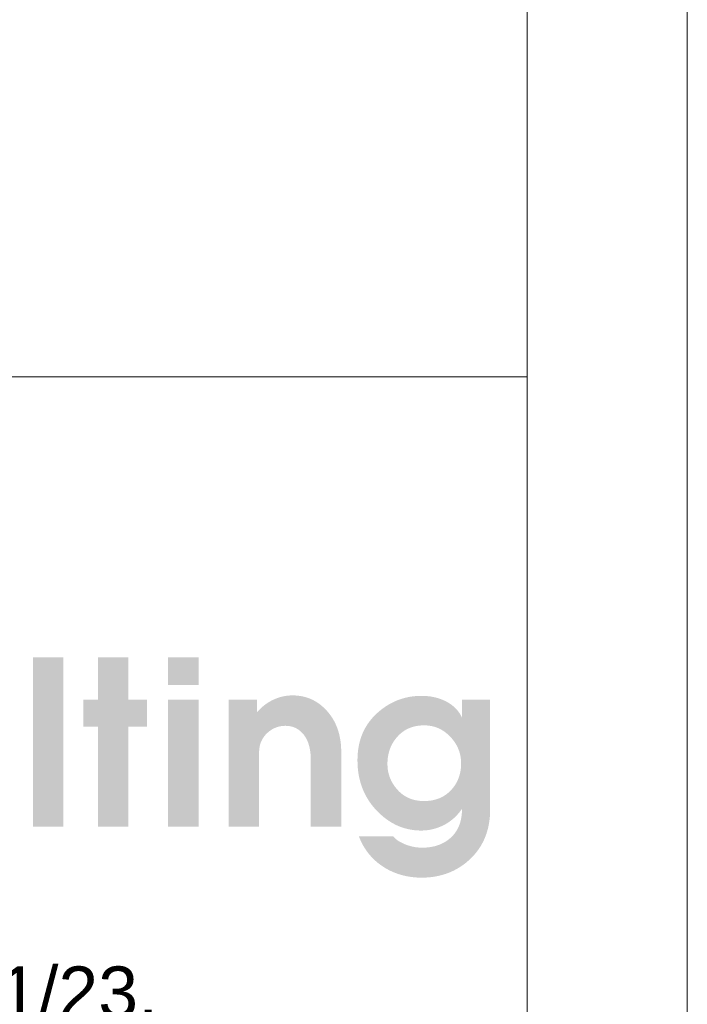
# Model space of a CAD drawing. Header units: millimetres. Extents: x 8949 to 18258, y -1077 to 30686.
# Tile 79 of 89: x 17933 to 18141, y 25248 to 25556. Entities that reach past the tile are written whole.
import ezdxf

# ---------------------------------------------------------------- set-up
doc = ezdxf.new("R2010")
doc.units = ezdxf.units.MM
for name, color, linetype, lineweight in [('0A_OCIEPLENIE', 30, 'Continuous', 9), ('0A_TABELKA', 7, 'Continuous', 0), ('0Z_OPISY', 7, 'Continuous', 9)]:
    doc.layers.add(name, color=color, linetype=linetype, lineweight=lineweight)
doc.styles.add('Arial', font='arial.ttf')

# ---------------------------------------------------------------- blocks, each defined once
blk = doc.blocks.new('G$C46E6ED60')
at = {"true_color": 0x142354}
for points in [[(822.7, 88.67), (840.32, 88.67), (840.32, -9.36), (822.7, -9.36)], [(860.33, 64.16), (860.33, 88.67), (877.95, 88.67), (877.95, 64.16), (888.81, 64.16), (888.81, 48.66), (877.95, 48.66), (877.95, -9.36), (860.33, -9.36), (860.33, 48.66), (851.84, 48.66), (851.84, 64.16)], [(936.1, 64.16), (952.39, 64.16), (952.39, 56.88), (952.76, 57.28), (953.13, 57.68), (953.5, 58.06), (953.88, 58.44), (954.25, 58.81), (954.64, 59.17), (955.02, 59.53), (955.41, 59.87), (955.8, 60.21), (956.2, 60.53), (956.59, 60.85), (957, 61.16), (957.4, 61.47), (957.81, 61.76), (958.22, 62.04), (958.63, 62.32), (959.05, 62.59), (959.47, 62.85), (959.89, 63.1), (960.32, 63.34), (960.75, 63.58), (961.19, 63.8), (961.62, 64.02), (962.06, 64.23), (962.5, 64.43), (962.95, 64.62), (963.39, 64.8), (963.84, 64.98), (964.29, 65.14), (964.73, 65.3), (965.18, 65.45), (965.64, 65.59), (966.09, 65.72), (966.54, 65.85), (967, 65.96), (967.46, 66.07), (967.92, 66.17), (968.38, 66.25), (968.84, 66.33), (969.3, 66.41), (969.77, 66.47), (970.23, 66.53), (970.7, 66.57), (971.17, 66.61), (971.64, 66.64), (972.11, 66.66), (972.58, 66.67), (973.06, 66.68), (974.02, 66.66), (974.98, 66.62), (975.91, 66.54), (976.84, 66.44), (977.75, 66.3), (978.65, 66.14), (979.54, 65.95), (980.41, 65.72), (981.28, 65.47), (982.12, 65.18), (982.96, 64.87), (983.78, 64.52), (984.59, 64.15), (985.39, 63.75), (986.18, 63.31), (986.95, 62.85), (987.71, 62.36), (988.45, 61.83), (989.19, 61.28), (989.91, 60.7), (990.61, 60.08), (991.31, 59.44), (991.99, 58.77), (992.66, 58.06), (993.36, 57.28), (994.04, 56.48), (994.68, 55.66), (995.29, 54.82), (995.87, 53.95), (996.43, 53.07), (996.95, 52.17), (997.44, 51.25), (997.9, 50.31), (998.34, 49.35), (998.74, 48.37), (999.11, 47.37), (999.46, 46.35), (999.77, 45.31), (1000.06, 44.25), (1000.31, 43.17), (1000.53, 42.07), (1000.73, 40.95), (1000.89, 39.82), (1001.03, 38.66), (1001.13, 37.48), (1001.21, 36.28), (1001.25, 35.06), (1001.27, 33.83), (1001.27, -9.36), (983.65, -9.36), (983.65, 29.19), (983.64, 30.01), (983.61, 30.82), (983.58, 31.6), (983.52, 32.38), (983.45, 33.13), (983.36, 33.87), (983.26, 34.59), (983.15, 35.3), (983.01, 35.99), (982.86, 36.67), (982.7, 37.32), (982.52, 37.97), (982.33, 38.59), (982.12, 39.2), (981.89, 39.8), (981.65, 40.38), (981.39, 40.94), (981.12, 41.48), (980.83, 42.01), (980.52, 42.53), (980.2, 43.03), (979.87, 43.51), (979.52, 43.97), (979.15, 44.42), (978.82, 44.8), (978.47, 45.16), (978.12, 45.51), (977.76, 45.84), (977.4, 46.15), (977.02, 46.45), (976.64, 46.73), (976.25, 47), (975.85, 47.25), (975.45, 47.48), (975.03, 47.7), (974.61, 47.9), (974.18, 48.08), (973.75, 48.25), (973.3, 48.41), (972.85, 48.54), (972.39, 48.66), (971.92, 48.77), (971.45, 48.86), (970.96, 48.93), (970.47, 48.99), (969.97, 49.03), (969.46, 49.05), (968.95, 49.06), (968.44, 49.05), (967.94, 49.03), (967.45, 48.99), (966.96, 48.94), (966.48, 48.87), (966, 48.79), (965.53, 48.69), (965.06, 48.58), (964.59, 48.45), (964.14, 48.31), (963.68, 48.15), (963.24, 47.98), (962.79, 47.8), (962.36, 47.59), (961.93, 47.38), (961.5, 47.15), (961.08, 46.9), (960.66, 46.64), (960.25, 46.36), (959.85, 46.07), (959.45, 45.76), (959.06, 45.44), (958.67, 45.11), (958.28, 44.75), (957.91, 44.39), (957.55, 44.02), (957.21, 43.64), (956.89, 43.25), (956.58, 42.85), (956.28, 42.44), (956.01, 42.02), (955.74, 41.6), (955.5, 41.16), (955.27, 40.72), (955.05, 40.27), (954.86, 39.8), (954.67, 39.33), (954.51, 38.85), (954.35, 38.37), (954.22, 37.87), (954.1, 37.36), (954, 36.85), (953.91, 36.32), (953.84, 35.79), (953.78, 35.25), (953.74, 34.7), (953.72, 34.14), (953.71, 33.57), (953.71, -9.36), (936.1, -9.36)]]:
    blk.add_hatch(color=179, dxfattribs=at).paths.add_polyline_path(points)
h = blk.add_hatch(color=179, dxfattribs=at)
h.paths.add_polyline_path([(900.99, 64.16), (918.61, 64.16), (918.61, -9.36), (900.99, -9.36)])
h.paths.add_polyline_path([(900.99, 88.67), (918.61, 88.67), (918.61, 72.64), (900.99, 72.64)])
h = blk.add_hatch(color=179, dxfattribs=at)
h.paths.add_polyline_path([(1049.22, 5.48), (1050.06, 5.49), (1050.87, 5.53), (1051.68, 5.59), (1052.47, 5.67), (1053.24, 5.77), (1054, 5.9), (1054.75, 6.06), (1055.48, 6.23), (1056.2, 6.43), (1056.9, 6.66), (1057.59, 6.9), (1058.26, 7.17), (1058.92, 7.47), (1059.57, 7.79), (1060.2, 8.13), (1060.82, 8.49), (1061.42, 8.88), (1062.01, 9.29), (1062.59, 9.73), (1063.15, 10.18), (1063.7, 10.67), (1064.23, 11.17), (1064.74, 11.7), (1065.25, 12.25), (1065.69, 12.77), (1066.12, 13.29), (1066.52, 13.83), (1066.91, 14.37), (1067.28, 14.92), (1067.62, 15.48), (1067.95, 16.06), (1068.27, 16.64), (1068.56, 17.23), (1068.83, 17.83), (1069.09, 18.44), (1069.32, 19.06), (1069.54, 19.69), (1069.74, 20.33), (1069.91, 20.98), (1070.07, 21.64), (1070.22, 22.31), (1070.34, 22.99), (1070.44, 23.68), (1070.53, 24.38), (1070.59, 25.08), (1070.64, 25.8), (1070.67, 26.53), (1070.68, 27.26), (1070.67, 28), (1070.63, 28.73), (1070.58, 29.46), (1070.5, 30.17), (1070.4, 30.88), (1070.28, 31.58), (1070.14, 32.26), (1069.98, 32.95), (1069.79, 33.62), (1069.59, 34.29), (1069.36, 34.94), (1069.11, 35.59), (1068.83, 36.23), (1068.54, 36.87), (1068.22, 37.49), (1067.88, 38.11), (1067.52, 38.72), (1067.14, 39.32), (1066.74, 39.91), (1066.31, 40.49), (1065.87, 41.07), (1065.4, 41.64), (1064.91, 42.2), (1064.39, 42.75), (1063.86, 43.28), (1063.33, 43.8), (1062.78, 44.29), (1062.22, 44.76), (1061.66, 45.2), (1061.08, 45.63), (1060.5, 46.03), (1059.91, 46.4), (1059.31, 46.76), (1058.7, 47.09), (1058.08, 47.4), (1057.45, 47.68), (1056.82, 47.95), (1056.17, 48.19), (1055.52, 48.4), (1054.85, 48.6), (1054.18, 48.77), (1053.5, 48.92), (1052.81, 49.04), (1052.11, 49.15), (1051.4, 49.22), (1050.69, 49.28), (1049.96, 49.32), (1049.22, 49.33), (1048.41, 49.32), (1047.62, 49.28), (1046.83, 49.22), (1046.06, 49.14), (1045.3, 49.03), (1044.56, 48.9), (1043.83, 48.74), (1043.11, 48.56), (1042.41, 48.36), (1041.72, 48.13), (1041.04, 47.88), (1040.38, 47.6), (1039.73, 47.3), (1039.09, 46.98), (1038.47, 46.63), (1037.86, 46.26), (1037.26, 45.86), (1036.68, 45.44), (1036.11, 45), (1035.55, 44.53), (1035.01, 44.04), (1034.48, 43.52), (1033.97, 42.98), (1033.46, 42.42), (1033.02, 41.88), (1032.59, 41.33), (1032.19, 40.78), (1031.8, 40.22), (1031.43, 39.64), (1031.08, 39.06), (1030.75, 38.47), (1030.44, 37.87), (1030.15, 37.26), (1029.87, 36.64), (1029.62, 36.01), (1029.38, 35.37), (1029.17, 34.73), (1028.97, 34.07), (1028.79, 33.41), (1028.63, 32.73), (1028.49, 32.05), (1028.36, 31.35), (1028.26, 30.65), (1028.18, 29.94), (1028.11, 29.22), (1028.06, 28.49), (1028.04, 27.75), (1028.03, 27), (1028.04, 26.29), (1028.07, 25.58), (1028.12, 24.88), (1028.19, 24.18), (1028.28, 23.5), (1028.39, 22.82), (1028.53, 22.15), (1028.68, 21.49), (1028.85, 20.83), (1029.05, 20.18), (1029.26, 19.54), (1029.5, 18.91), (1029.75, 18.29), (1030.03, 17.67), (1030.33, 17.06), (1030.64, 16.46), (1030.98, 15.87), (1031.34, 15.28), (1031.72, 14.7), (1032.12, 14.13), (1032.54, 13.57), (1032.98, 13.01), (1033.44, 12.46), (1033.92, 11.92), (1034.41, 11.4), (1034.92, 10.89), (1035.44, 10.41), (1035.98, 9.95), (1036.52, 9.52), (1037.08, 9.1), (1037.65, 8.71), (1038.24, 8.34), (1038.83, 8), (1039.44, 7.67), (1040.06, 7.37), (1040.69, 7.09), (1041.33, 6.83), (1041.99, 6.6), (1042.66, 6.39), (1043.34, 6.2), (1044.03, 6.03), (1044.74, 5.88), (1045.46, 5.76), (1046.18, 5.66), (1046.93, 5.58), (1047.68, 5.53), (1048.45, 5.49)], is_closed=False)
h.paths.add_polyline_path([(1010.67, 29.12), (1010.69, 30.57), (1010.75, 32), (1010.86, 33.4), (1011.01, 34.77), (1011.2, 36.12), (1011.43, 37.45), (1011.7, 38.75), (1012.02, 40.02), (1012.38, 41.28), (1012.78, 42.5), (1013.23, 43.71), (1013.72, 44.89), (1014.25, 46.04), (1014.82, 47.17), (1015.43, 48.28), (1016.09, 49.36), (1016.79, 50.41), (1017.53, 51.44), (1018.31, 52.45), (1019.13, 53.44), (1020, 54.39), (1020.91, 55.33), (1021.86, 56.24), (1022.86, 57.12), (1023.76, 57.88), (1024.67, 58.61), (1025.6, 59.3), (1026.53, 59.96), (1027.48, 60.59), (1028.44, 61.19), (1029.41, 61.75), (1030.4, 62.29), (1031.39, 62.79), (1032.4, 63.25), (1033.42, 63.69), (1034.45, 64.09), (1035.49, 64.46), (1036.55, 64.8), (1037.62, 65.11), (1038.7, 65.38), (1039.79, 65.63), (1040.89, 65.84), (1042.01, 66.01), (1043.13, 66.16), (1044.27, 66.27), (1045.43, 66.35), (1046.59, 66.4), (1047.77, 66.42), (1048.43, 66.41), (1049.08, 66.39), (1049.73, 66.37), (1050.37, 66.33), (1051.01, 66.28), (1051.64, 66.21), (1052.26, 66.14), (1052.88, 66.06), (1053.49, 65.96), (1054.1, 65.85), (1054.7, 65.73), (1055.3, 65.6), (1055.89, 65.46), (1056.48, 65.31), (1057.05, 65.15), (1057.63, 64.97), (1058.19, 64.79), (1058.76, 64.59), (1059.31, 64.38), (1059.86, 64.16), (1060.41, 63.93), (1060.94, 63.69), (1061.48, 63.43), (1062, 63.17), (1062.52, 62.89), (1063.03, 62.61), (1063.52, 62.31), (1064.01, 62.01), (1064.48, 61.69), (1064.94, 61.37), (1065.39, 61.03), (1065.82, 60.69), (1066.25, 60.33), (1066.66, 59.97), (1067.06, 59.6), (1067.45, 59.21), (1067.83, 58.82), (1068.19, 58.41), (1068.55, 58), (1068.89, 57.58), (1069.22, 57.14), (1069.54, 56.7), (1069.85, 56.25), (1070.14, 55.78), (1070.43, 55.31), (1070.7, 54.83), (1070.96, 54.33), (1071.21, 53.83), (1071.21, 64.16), (1087.5, 64.16), (1087.5, 0.72), (1087.48, -0.81), (1087.42, -2.3), (1087.31, -3.78), (1087.16, -5.22), (1086.97, -6.64), (1086.73, -8.04), (1086.46, -9.41), (1086.14, -10.75), (1085.77, -12.07), (1085.37, -13.37), (1084.92, -14.64), (1084.43, -15.88), (1083.89, -17.1), (1083.31, -18.29), (1082.69, -19.46), (1082.03, -20.6), (1081.32, -21.72), (1080.57, -22.81), (1079.78, -23.87), (1078.95, -24.92), (1078.07, -25.93), (1077.15, -26.92), (1076.19, -27.89), (1075.18, -28.83), (1074.23, -29.65), (1073.27, -30.44), (1072.29, -31.19), (1071.3, -31.9), (1070.28, -32.59), (1069.25, -33.23), (1068.21, -33.84), (1067.15, -34.42), (1066.07, -34.96), (1064.97, -35.47), (1063.86, -35.94), (1062.73, -36.38), (1061.59, -36.78), (1060.42, -37.15), (1059.25, -37.48), (1058.05, -37.78), (1056.84, -38.04), (1055.61, -38.27), (1054.37, -38.46), (1053.11, -38.62), (1051.83, -38.74), (1050.54, -38.83), (1049.23, -38.88), (1047.9, -38.9), (1046.89, -38.89), (1045.88, -38.86), (1044.89, -38.81), (1043.91, -38.73), (1042.93, -38.64), (1041.97, -38.53), (1041.01, -38.39), (1040.06, -38.24), (1039.13, -38.06), (1038.2, -37.87), (1037.28, -37.65), (1036.37, -37.42), (1035.47, -37.16), (1034.58, -36.88), (1033.69, -36.58), (1032.82, -36.26), (1031.96, -35.92), (1031.1, -35.56), (1030.26, -35.18), (1029.42, -34.78), (1028.59, -34.36), (1027.78, -33.92), (1026.97, -33.46), (1026.17, -32.97), (1025.32, -32.42), (1024.49, -31.86), (1023.68, -31.28), (1022.89, -30.68), (1022.13, -30.06), (1021.38, -29.42), (1020.65, -28.77), (1019.95, -28.09), (1019.26, -27.4), (1018.6, -26.7), (1017.96, -25.97), (1017.33, -25.23), (1016.73, -24.47), (1016.15, -23.69), (1015.59, -22.89), (1015.05, -22.08), (1014.53, -21.25), (1014.03, -20.4), (1013.55, -19.53), (1013.09, -18.64), (1012.66, -17.74), (1012.24, -16.82), (1011.84, -15.88), (1011.47, -14.92), (1031.33, -14.92), (1031.51, -15.15), (1031.71, -15.37), (1031.91, -15.59), (1032.12, -15.81), (1032.33, -16.02), (1032.56, -16.24), (1032.8, -16.45), (1033.05, -16.65), (1033.3, -16.86), (1033.57, -17.06), (1033.85, -17.26), (1034.13, -17.45), (1034.43, -17.65), (1034.73, -17.84), (1035.04, -18.02), (1035.37, -18.21), (1035.7, -18.39), (1036.04, -18.57), (1036.39, -18.75), (1036.75, -18.92), (1037.12, -19.09), (1037.5, -19.26), (1037.89, -19.43), (1038.29, -19.59), (1038.69, -19.75), (1039.1, -19.91), (1039.5, -20.05), (1039.91, -20.19), (1040.31, -20.32), (1040.72, -20.45), (1041.13, -20.56), (1041.54, -20.68), (1041.95, -20.78), (1042.36, -20.88), (1042.77, -20.97), (1043.18, -21.05), (1043.59, -21.13), (1044, -21.2), (1044.41, -21.27), (1044.83, -21.32), (1045.24, -21.37), (1045.65, -21.42), (1046.07, -21.46), (1046.49, -21.49), (1046.9, -21.51), (1047.32, -21.53), (1047.74, -21.54), (1048.16, -21.54), (1048.94, -21.53), (1049.71, -21.5), (1050.46, -21.46), (1051.21, -21.4), (1051.94, -21.32), (1052.67, -21.23), (1053.38, -21.11), (1054.08, -20.98), (1054.77, -20.83), (1055.45, -20.67), (1056.11, -20.48), (1056.77, -20.28), (1057.42, -20.06), (1058.05, -19.83), (1058.67, -19.58), (1059.29, -19.31), (1059.89, -19.02), (1060.48, -18.71), (1061.06, -18.39), (1061.63, -18.05), (1062.18, -17.69), (1062.73, -17.32), (1063.27, -16.92), (1063.79, -16.51), (1064.4, -16.01), (1064.98, -15.48), (1065.53, -14.94), (1066.06, -14.37), (1066.56, -13.79), (1067.04, -13.19), (1067.49, -12.56), (1067.91, -11.92), (1068.31, -11.26), (1068.69, -10.58), (1069.03, -9.88), (1069.36, -9.16), (1069.65, -8.42), (1069.92, -7.67), (1070.17, -6.89), (1070.39, -6.09), (1070.58, -5.28), (1070.75, -4.44), (1070.89, -3.59), (1071, -2.71), (1071.09, -1.82), (1071.16, -0.91), (1071.2, 0.03), (1071.21, 0.98), (1070.84, 0.46), (1070.47, -0.05), (1070.09, -0.55), (1069.7, -1.03), (1069.31, -1.51), (1068.91, -1.97), (1068.51, -2.43), (1068.09, -2.87), (1067.68, -3.3), (1067.25, -3.72), (1066.82, -4.13), (1066.38, -4.53), (1065.94, -4.92), (1065.48, -5.29), (1065.03, -5.66), (1064.56, -6.02), (1064.09, -6.36), (1063.61, -6.69), (1063.13, -7.02), (1062.64, -7.33), (1062.14, -7.63), (1061.64, -7.92), (1061.13, -8.2), (1060.61, -8.47), (1060.09, -8.72), (1059.57, -8.97), (1059.05, -9.2), (1058.52, -9.43), (1057.99, -9.64), (1057.46, -9.84), (1056.92, -10.03), (1056.39, -10.21), (1055.85, -10.38), (1055.31, -10.54), (1054.76, -10.69), (1054.22, -10.82), (1053.67, -10.95), (1053.12, -11.06), (1052.57, -11.17), (1052.01, -11.26), (1051.46, -11.34), (1050.9, -11.41), (1050.34, -11.47), (1049.77, -11.52), (1049.21, -11.56), (1048.64, -11.59), (1048.07, -11.6), (1047.5, -11.61), (1046.31, -11.59), (1045.14, -11.53), (1043.97, -11.44), (1042.82, -11.3), (1041.68, -11.13), (1040.56, -10.92), (1039.44, -10.67), (1038.34, -10.39), (1037.25, -10.06), (1036.17, -9.7), (1035.11, -9.3), (1034.05, -8.86), (1033.01, -8.38), (1031.98, -7.86), (1030.96, -7.31), (1029.95, -6.72), (1028.96, -6.08), (1027.97, -5.41), (1027, -4.71), (1026.04, -3.96), (1025.1, -3.18), (1024.16, -2.35), (1023.24, -1.49), (1022.33, -0.59), (1021.38, 0.4), (1020.46, 1.42), (1019.59, 2.45), (1018.76, 3.51), (1017.97, 4.59), (1017.22, 5.69), (1016.52, 6.81), (1015.85, 7.96), (1015.22, 9.12), (1014.63, 10.31), (1014.09, 11.51), (1013.58, 12.74), (1013.12, 13.99), (1012.69, 15.26), (1012.31, 16.55), (1011.96, 17.86), (1011.66, 19.2), (1011.39, 20.55), (1011.17, 21.93), (1010.99, 23.32), (1010.85, 24.74), (1010.75, 26.18), (1010.69, 27.64)], is_closed=False)

msp = doc.modelspace()

# ---------------------------------------------------------------- linework, layer by layer
at = {"layer": '0A_TABELKA'}
msp.add_line((17447.82, 25444.33), (18091.32, 25444.33), dxfattribs=at)
msp.add_line((17447.82, 25444.33), (18091.32, 25444.33), dxfattribs=at)
msp.add_line((17447.82, 25444.33), (18091.32, 25444.33), dxfattribs=at)
msp.add_lwpolyline([(17447.82, 25444.33), (18091.32, 25444.33), (18091.32, 25197), (17447.82, 25197)], close=True, dxfattribs=at)
at = {"layer": '0Z_OPISY'}
for points in [[(12242.45, 23810), (18141.32, 23810), (18141.32, 26780), (12242.45, 26780)], [(12292.45, 23860), (18091.32, 23860), (18091.32, 26730), (12292.45, 26730)]]:
    msp.add_lwpolyline(points, close=True, dxfattribs=at)

# ---------------------------------------------------------------- block references
at = {"layer": '0A_OCIEPLENIE', "xscale": 0.5389999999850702, "yscale": 0.5389999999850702, "zscale": 0.5389999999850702}
msp.add_blockref('G$C46E6ED60', (17493.63, 25308.88), dxfattribs=at)

# ---------------------------------------------------------------- texts
at = {"layer": '0A_TABELKA', "insert": (17467.18, 25286.85), "char_height": 16, "width": 580.6161, "attachment_point": 1, "style": 'Arial'}
msp.add_mtext('\\pxqc;Najda Consulting sp. z o.o. sp. k\\PCukrowa Office, ul. E. Kwiatkowskiego 1/23,  \\P71-004 Szczecin', dxfattribs=at)

doc.saveas('drawing.dxf')
